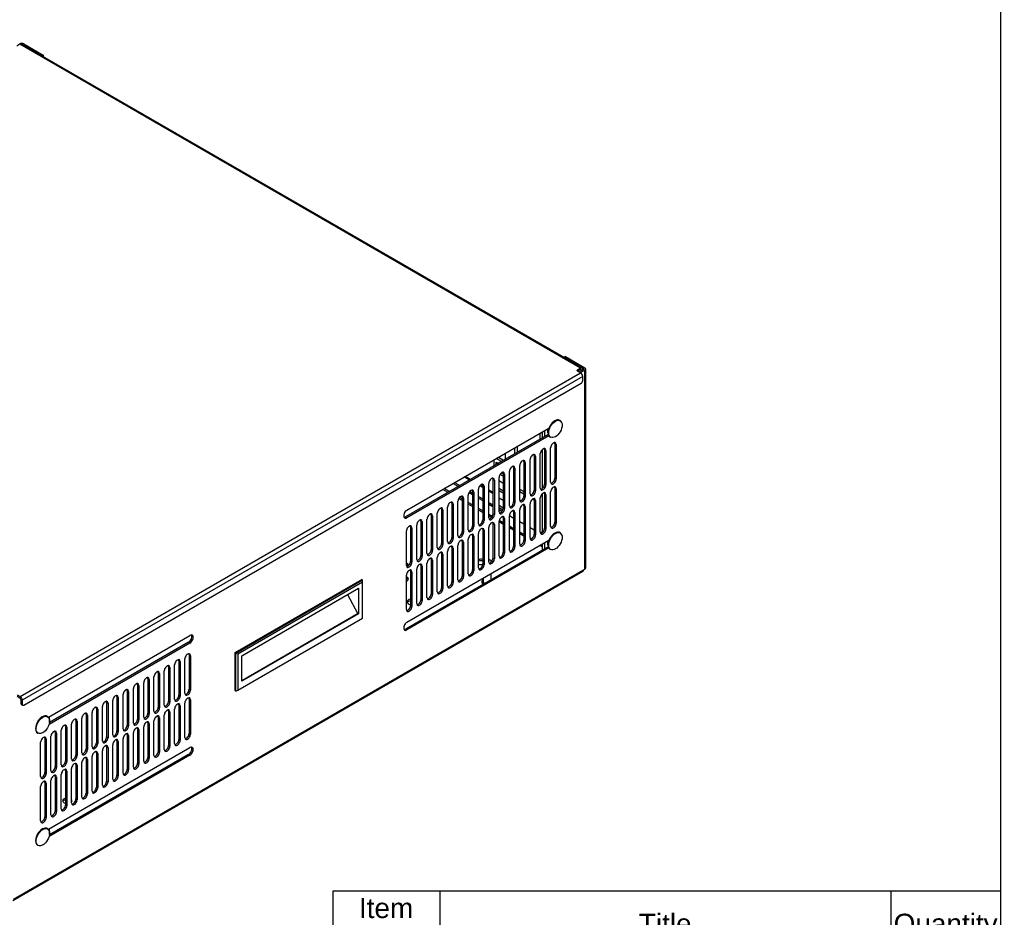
# Model space of a CAD drawing. Header units: inches. Extents: x 0 to 100, y 0 to 75.
# Tile 13 of 14: x 70 to 100, y 22 to 49. Entities that reach past the tile are written whole.
import ezdxf
from ezdxf import colors
from ezdxf.entities.mleader import LeaderData, LeaderLine
from ezdxf.enums import TextEntityAlignment as Align
from ezdxf.math import Vec2, Vec3

# ---------------------------------------------------------------- set-up
doc = ezdxf.new("R2010")
doc.units = ezdxf.units.IN
doc.header["$MEASUREMENT"] = 0
for name, color, linetype in [('COM57176-23', 7, 'Continuous'), ('COM57177-2', 7, 'Continuous'), ('COM57179-3S', 7, 'Continuous'), ('Default', 7, 'Continuous'), ('HAN13044', 7, 'Continuous'), ('NTS16535', 7, 'Continuous'), ('SCS19496', 7, 'Continuous'), ('STD21878', 7, 'Continuous')]:
    doc.layers.add(name, color=color, linetype=linetype)
doc.styles.add('SEACAD_Arial', font='arial.ttf')

# ---------------------------------------------------------------- blocks, each defined once
blk = doc.blocks.new('SE')
at = {"color": 7, "linetype": 'Continuous'}
for p, q in [((83.098, 22.946), (83.098, 20.942)), ((96.636, 22.946), (96.636, 20.942)), ((79.892, 20.942), (99.927, 20.942)), ((83.098, 20.942), (83.098, 19.876)), ((96.636, 20.942), (96.636, 19.876)), ((79.892, 19.876), (99.927, 19.876)), ((83.098, 19.876), (83.098, 18.811)), ((96.636, 19.876), (96.636, 18.811)), ((79.892, 18.811), (99.927, 18.811)), ((83.098, 18.811), (83.098, 17.745)), ((96.636, 18.811), (96.636, 17.745))]:
    blk.add_line(p, q, dxfattribs=at)
blk.add_lwpolyline([(79.892, 17.745), (79.892, 22.946), (99.927, 22.946), (99.927, 17.745), (79.892, 17.745)], dxfattribs=at)
at = {"color": 7, "linetype": 'Continuous', "style": 'SEACAD_Arial'}
for s, p in [('Item', (80.667, 22.727)), ('Title', (89.072, 22.257)), ('Quantity', (96.723, 22.257)), ('Number', (79.995, 21.788)), ('1', (81.26, 20.722)), ('SDC - BODY', (83.162, 20.722)), ('1', (98.047, 20.722)), ('2', (81.26, 19.657)), ('SDC COVER ASSEMBLY', (83.162, 19.657)), ('1', (98.047, 19.657)), ('3', (81.26, 18.591)), ('RAIL', (83.162, 18.591)), ('4', (98.047, 18.591))]:
    blk.add_text(s, height=0.6, dxfattribs=at).set_placement(p, align=Align.TOP_LEFT)
blk = doc.blocks.new('SE6')
at = {"layer": 'COM57176-23', "color": 7, "linetype": 'Continuous'}
for p, q in [((70.561, 48.35), (71.145, 48.013)), ((70.561, 48.345), (70.561, 48.35)), ((70.601, 48.373), (71.185, 48.036)), ((71.185, 48.036), (71.145, 48.013)), ((71.145, 48.013), (71.145, 48.008)), ((71.185, 48.036), (71.185, 47.985)), ((86.866, 38.983), (86.826, 38.959)), ((86.826, 38.959), (87.41, 38.622)), ((86.826, 38.955), (86.826, 38.959)), ((86.866, 38.983), (87.45, 38.646)), ((87.41, 38.599), (87.274, 38.52)), ((87.45, 38.575), (87.314, 38.497)), ((87.41, 38.622), (87.41, 38.599)), ((87.45, 32.603), (87.45, 38.575)), ((87.476, 32.639), (87.476, 38.61)), ((82.109, 34.376), (86.373, 36.838)), ((86.353, 36.643), (82.068, 34.17)), ((86.368, 36.606), (82.109, 34.147)), ((86.549, 36.367), (86.589, 36.344)), ((86.549, 36.367), (86.549, 35.334)), ((86.239, 36.189), (86.28, 36.165)), ((86.239, 36.189), (86.239, 35.156)), ((86.28, 36.165), (86.28, 35.132)), ((86.423, 35.215), (86.423, 36.248)), ((86.589, 36.344), (86.589, 35.311)), ((85.621, 35.831), (85.661, 35.808)), ((85.621, 35.831), (85.621, 34.798)), ((85.661, 35.808), (85.661, 34.775)), ((85.804, 34.858), (85.804, 35.891)), ((85.93, 36.01), (85.97, 35.987)), ((85.93, 36.01), (85.93, 34.977)), ((85.97, 35.987), (85.97, 34.954)), ((86.113, 35.036), (86.113, 36.069)), ((85.185, 34.501), (85.185, 35.534)), ((85.311, 35.653), (85.351, 35.629)), ((85.311, 35.653), (85.311, 34.62)), ((85.351, 35.629), (85.351, 34.597)), ((85.495, 34.679), (85.495, 35.712)), ((83.535, 35.2), (83.693, 35.108)), ((83.986, 35.277), (83.828, 35.369)), ((84.011, 35.292), (83.853, 35.383)), ((84.692, 35.296), (84.733, 35.272)), ((84.692, 35.296), (84.692, 34.263)), ((84.733, 35.272), (84.733, 34.239)), ((84.876, 34.322), (84.876, 35.355)), ((85.002, 35.474), (85.042, 35.451)), ((85.002, 35.474), (85.002, 34.441)), ((85.042, 35.451), (85.042, 34.418)), ((86.549, 35.334), (86.589, 35.311)), ((83.341, 34.905), (83.183, 34.996)), ((83.382, 34.929), (83.224, 35.02)), ((83.495, 35.176), (83.653, 35.085)), ((83.972, 34.901), (84.074, 34.842)), ((83.996, 34.934), (84.074, 34.889)), ((84.074, 34.938), (84.114, 34.915)), ((84.074, 34.938), (84.074, 33.905)), ((84.114, 34.915), (84.114, 33.882)), ((84.257, 33.965), (84.257, 34.998)), ((84.383, 35.048), (84.294, 35.099)), ((84.383, 35.077), (84.311, 35.119)), ((84.383, 35.117), (84.423, 35.094)), ((84.383, 35.117), (84.383, 34.084)), ((84.423, 35.094), (84.423, 34.061)), ((84.567, 34.143), (84.567, 35.176)), ((84.692, 34.898), (84.567, 34.971)), ((84.692, 34.869), (84.567, 34.942)), ((85.93, 34.977), (85.97, 34.954)), ((86.239, 35.156), (86.28, 35.132)), ((86.423, 33.888), (86.423, 34.921)), ((86.549, 35.04), (86.589, 35.017)), ((86.549, 35.04), (86.549, 34.008)), ((86.589, 35.017), (86.589, 33.984)), ((83.639, 33.608), (83.639, 34.64)), ((83.764, 34.66), (83.661, 34.72)), ((83.764, 34.708), (83.685, 34.754)), ((83.764, 34.76), (83.805, 34.736)), ((83.764, 34.76), (83.764, 33.727)), ((83.805, 34.736), (83.805, 33.704)), ((83.948, 33.786), (83.948, 34.819)), ((84.074, 34.529), (83.948, 34.602)), ((84.257, 34.783), (84.383, 34.71)), ((84.257, 34.736), (84.383, 34.663)), ((84.567, 34.604), (84.692, 34.531)), ((85.311, 34.62), (85.351, 34.597)), ((85.621, 34.798), (85.661, 34.775)), ((85.93, 34.683), (85.97, 34.66)), ((85.93, 34.683), (85.93, 33.65)), ((85.97, 34.66), (85.97, 33.627)), ((86.113, 33.71), (86.113, 34.743)), ((86.239, 34.862), (86.28, 34.838)), ((86.239, 34.862), (86.239, 33.829)), ((86.28, 34.838), (86.28, 33.806)), ((83.146, 34.402), (83.186, 34.379)), ((83.146, 34.402), (83.146, 33.37)), ((83.186, 34.379), (83.186, 33.346)), ((83.329, 33.429), (83.329, 34.462)), ((83.455, 34.581), (83.495, 34.558)), ((83.455, 34.581), (83.455, 33.548)), ((83.495, 34.558), (83.495, 33.525)), ((84.074, 34.482), (83.948, 34.555)), ((84.383, 34.351), (84.257, 34.423)), ((84.383, 34.303), (84.257, 34.376)), ((84.567, 34.557), (84.692, 34.485)), ((85.002, 34.441), (85.042, 34.418)), ((85.311, 34.326), (85.351, 34.303)), ((85.311, 34.326), (85.311, 33.293)), ((85.351, 34.303), (85.351, 33.27)), ((85.495, 33.352), (85.495, 34.385)), ((85.621, 34.505), (85.661, 34.481)), ((85.621, 34.505), (85.621, 33.472)), ((85.661, 34.481), (85.661, 33.448)), ((85.804, 33.531), (85.804, 34.564)), ((82.068, 34.17), (82.109, 34.147)), ((82.527, 34.045), (82.567, 34.022)), ((82.527, 34.045), (82.527, 33.012)), ((82.567, 34.022), (82.567, 32.989)), ((82.71, 33.072), (82.71, 34.105)), ((82.836, 34.224), (82.877, 34.201)), ((82.836, 34.224), (82.836, 33.191)), ((82.877, 34.201), (82.877, 33.168)), ((83.02, 33.25), (83.02, 34.283)), ((84.383, 34.084), (84.423, 34.061)), ((84.67, 34.185), (84.567, 34.245)), ((84.647, 34.151), (84.567, 34.197)), ((84.692, 34.263), (84.733, 34.239)), ((84.876, 32.995), (84.876, 34.028)), ((85.002, 33.946), (84.876, 34.019)), ((85.002, 33.993), (84.881, 34.063)), ((85.002, 34.147), (85.042, 34.124)), ((85.002, 34.147), (85.002, 33.114)), ((85.042, 34.124), (85.042, 33.091)), ((85.185, 33.174), (85.185, 34.207)), ((86.549, 34.008), (86.589, 33.984)), ((82.092, 32.715), (82.092, 33.747)), ((82.218, 33.867), (82.258, 33.843)), ((82.218, 33.867), (82.218, 32.834)), ((82.258, 33.843), (82.258, 32.811)), ((82.401, 32.893), (82.401, 33.926)), ((83.764, 33.727), (83.805, 33.704)), ((84.074, 33.905), (84.114, 33.882)), ((84.383, 33.79), (84.423, 33.767)), ((84.383, 33.79), (84.383, 32.757)), ((84.423, 33.767), (84.423, 32.734)), ((84.567, 32.817), (84.567, 33.85)), ((84.692, 33.969), (84.733, 33.945)), ((84.692, 33.969), (84.692, 32.936)), ((84.733, 33.945), (84.733, 32.913)), ((85.311, 33.815), (85.185, 33.887)), ((85.311, 33.767), (85.185, 33.84)), ((85.621, 33.636), (85.495, 33.709)), ((86.239, 33.829), (86.28, 33.806)), ((82.109, 31.008), (86.373, 33.47)), ((83.455, 33.548), (83.495, 33.525)), ((83.764, 33.433), (83.805, 33.41)), ((83.764, 33.433), (83.764, 32.4)), ((83.805, 33.41), (83.805, 32.377)), ((83.948, 32.459), (83.948, 33.492)), ((84.074, 33.611), (84.114, 33.588)), ((84.074, 33.611), (84.074, 32.579)), ((84.114, 33.588), (84.114, 32.555)), ((84.257, 32.638), (84.257, 33.671)), ((85.621, 33.589), (85.495, 33.662)), ((85.621, 33.472), (85.661, 33.448)), ((85.846, 33.506), (85.804, 33.53)), ((85.93, 33.65), (85.97, 33.627)), ((86.353, 33.275), (82.068, 30.802)), ((86.368, 33.238), (82.109, 30.779)), ((82.836, 33.191), (82.877, 33.168)), ((83.146, 33.37), (83.186, 33.346)), ((83.329, 32.102), (83.329, 33.135)), ((83.455, 33.254), (83.495, 33.231)), ((83.455, 33.254), (83.455, 32.221)), ((83.495, 33.231), (83.495, 32.198)), ((83.639, 32.281), (83.639, 33.314)), ((85.002, 33.114), (85.042, 33.091)), ((85.311, 33.293), (85.351, 33.27)), ((86.171, 33.271), (86.1, 33.312)), ((86.171, 33.318), (86.141, 33.336)), ((82.218, 32.834), (82.258, 32.811)), ((82.527, 33.012), (82.567, 32.989)), ((82.836, 32.897), (82.877, 32.874)), ((82.836, 32.897), (82.836, 31.864)), ((82.877, 32.874), (82.877, 31.841)), ((83.02, 31.924), (83.02, 32.956)), ((83.146, 33.076), (83.186, 33.052)), ((83.146, 33.076), (83.146, 32.043)), ((83.186, 33.052), (83.186, 32.02)), ((84.692, 32.936), (84.733, 32.913)), ((70.271, 22.656), (87.392, 32.54)), ((70.289, 22.695), (87.409, 32.58)), ((82.218, 32.54), (82.258, 32.517)), ((82.218, 32.54), (82.218, 31.507)), ((82.401, 31.566), (82.401, 32.599)), ((82.527, 32.718), (82.567, 32.695)), ((82.527, 32.718), (82.527, 31.686)), ((82.567, 32.695), (82.567, 31.662)), ((82.71, 31.745), (82.71, 32.778)), ((84.074, 32.579), (84.114, 32.555)), ((84.383, 32.757), (84.423, 32.734)), ((87.409, 32.58), (87.45, 32.603)), ((82.092, 31.388), (82.092, 32.421)), ((82.119, 32.36), (82.092, 32.376)), ((82.119, 32.313), (82.092, 32.329)), ((82.119, 32.36), (82.119, 32.313)), ((82.258, 32.517), (82.258, 31.484)), ((83.764, 32.4), (83.805, 32.377)), ((83.146, 32.043), (83.186, 32.02)), ((83.455, 32.221), (83.495, 32.198)), ((82.527, 31.686), (82.567, 31.662)), ((82.836, 31.864), (82.877, 31.841)), ((82.218, 31.507), (82.258, 31.484)), ((82.068, 30.802), (82.109, 30.779)), ((71.34, 28.159), (75.59, 30.612)), ((75.59, 30.383), (71.363, 27.942)), ((75.549, 30.406), (71.375, 27.996)), ((75.549, 30.406), (75.59, 30.383)), ((75.44, 28.874), (75.44, 29.907)), ((75.566, 30.026), (75.606, 30.003)), ((75.566, 30.026), (75.566, 28.994)), ((75.606, 30.003), (75.606, 28.97)), ((74.947, 29.669), (74.988, 29.646)), ((74.947, 29.669), (74.947, 28.636)), ((74.988, 29.646), (74.988, 28.613)), ((75.131, 28.696), (75.131, 29.729)), ((75.257, 29.848), (75.297, 29.825)), ((75.257, 29.848), (75.257, 28.815)), ((75.297, 29.825), (75.297, 28.792)), ((74.329, 29.312), (74.369, 29.289)), ((74.329, 29.312), (74.329, 28.279)), ((74.369, 29.289), (74.369, 28.256)), ((74.512, 28.339), (74.512, 29.371)), ((74.638, 29.491), (74.678, 29.467)), ((74.638, 29.491), (74.638, 28.458)), ((74.678, 29.467), (74.678, 28.435)), ((74.822, 28.517), (74.822, 29.55)), ((73.894, 27.981), (73.894, 29.014)), ((74.019, 29.133), (74.06, 29.11)), ((74.019, 29.133), (74.019, 28.101)), ((74.06, 29.11), (74.06, 28.077)), ((74.203, 28.16), (74.203, 29.193)), ((75.566, 28.994), (75.606, 28.97)), ((73.401, 28.776), (73.441, 28.753)), ((73.401, 28.776), (73.401, 27.743)), ((73.441, 28.753), (73.441, 27.72)), ((73.584, 27.803), (73.584, 28.836)), ((73.71, 28.955), (73.75, 28.932)), ((73.71, 28.955), (73.71, 27.922)), ((73.75, 28.932), (73.75, 27.899)), ((75.257, 28.815), (75.297, 28.792)), ((75.566, 28.7), (75.606, 28.676)), ((75.566, 28.7), (75.566, 27.667)), ((72.782, 28.419), (72.822, 28.396)), ((72.782, 28.419), (72.782, 27.386)), ((72.822, 28.396), (72.822, 27.363)), ((72.965, 27.446), (72.965, 28.478)), ((73.091, 28.598), (73.132, 28.574)), ((73.091, 28.598), (73.091, 27.565)), ((73.132, 28.574), (73.132, 27.541)), ((73.275, 27.624), (73.275, 28.657)), ((74.638, 28.458), (74.678, 28.435)), ((74.947, 28.636), (74.988, 28.613)), ((75.131, 27.369), (75.131, 28.402)), ((75.257, 28.521), (75.297, 28.498)), ((75.257, 28.521), (75.257, 27.488)), ((75.297, 28.498), (75.297, 27.465)), ((75.44, 27.548), (75.44, 28.58)), ((75.606, 28.676), (75.606, 27.644)), ((72.347, 27.088), (72.347, 28.121)), ((72.473, 28.24), (72.513, 28.217)), ((72.473, 28.24), (72.473, 27.208)), ((72.513, 28.217), (72.513, 27.184)), ((72.656, 27.267), (72.656, 28.3)), ((74.019, 28.101), (74.06, 28.077)), ((74.329, 28.279), (74.369, 28.256)), ((74.638, 28.164), (74.678, 28.141)), ((74.638, 28.164), (74.638, 27.131)), ((74.678, 28.141), (74.678, 27.108)), ((74.822, 27.19), (74.822, 28.223)), ((74.947, 28.342), (74.988, 28.319)), ((74.947, 28.342), (74.947, 27.31)), ((74.988, 28.319), (74.988, 27.286)), ((71.854, 27.883), (71.894, 27.86)), ((71.854, 27.883), (71.854, 26.85)), ((71.894, 27.86), (71.894, 26.827)), ((72.037, 26.91), (72.037, 27.943)), ((72.163, 28.062), (72.204, 28.039)), ((72.163, 28.062), (72.163, 27.029)), ((72.204, 28.039), (72.204, 27.006)), ((73.71, 27.922), (73.75, 27.899)), ((74.019, 27.807), (74.06, 27.783)), ((74.019, 27.807), (74.019, 26.774)), ((74.203, 26.833), (74.203, 27.866)), ((74.329, 27.985), (74.369, 27.962)), ((74.329, 27.985), (74.329, 26.952)), ((74.369, 27.962), (74.369, 26.929)), ((74.512, 27.012), (74.512, 28.045)), ((71.235, 27.526), (71.275, 27.503)), ((71.235, 27.526), (71.235, 26.493)), ((71.275, 27.503), (71.275, 26.47)), ((71.419, 26.552), (71.419, 27.585)), ((71.545, 27.705), (71.585, 27.681)), ((71.545, 27.705), (71.545, 26.672)), ((71.585, 27.681), (71.585, 26.648)), ((71.728, 26.731), (71.728, 27.764)), ((73.091, 27.565), (73.132, 27.541)), ((73.401, 27.743), (73.441, 27.72)), ((73.584, 26.476), (73.584, 27.509)), ((73.71, 27.628), (73.75, 27.605)), ((73.71, 27.628), (73.71, 26.595)), ((73.75, 27.605), (73.75, 26.572)), ((73.894, 26.655), (73.894, 27.687)), ((74.06, 27.783), (74.06, 26.75)), ((75.566, 27.667), (75.606, 27.644)), ((71.109, 26.374), (71.109, 27.407)), ((71.34, 24.791), (75.59, 27.244)), ((72.473, 27.208), (72.513, 27.184)), ((72.782, 27.386), (72.822, 27.363)), ((73.091, 27.271), (73.132, 27.248)), ((73.091, 27.271), (73.091, 26.238)), ((73.132, 27.248), (73.132, 26.215)), ((73.275, 26.297), (73.275, 27.33)), ((73.401, 27.449), (73.441, 27.426)), ((73.401, 27.449), (73.401, 26.417)), ((73.441, 27.426), (73.441, 26.393)), ((74.947, 27.31), (74.988, 27.286)), ((75.257, 27.488), (75.297, 27.465)), ((75.59, 27.015), (71.363, 24.574)), ((75.549, 27.038), (71.375, 24.628)), ((72.163, 27.029), (72.204, 27.006)), ((72.473, 26.914), (72.513, 26.89)), ((72.473, 26.914), (72.473, 25.881)), ((72.656, 25.94), (72.656, 26.973)), ((72.782, 27.092), (72.822, 27.069)), ((72.782, 27.092), (72.782, 26.059)), ((72.822, 27.069), (72.822, 26.036)), ((72.965, 26.119), (72.965, 27.152)), ((74.329, 26.952), (74.369, 26.929)), ((74.638, 27.131), (74.678, 27.108)), ((75.549, 27.038), (75.59, 27.015)), ((71.545, 26.672), (71.585, 26.648)), ((71.854, 26.85), (71.894, 26.827)), ((72.037, 25.583), (72.037, 26.616)), ((72.163, 26.735), (72.204, 26.712)), ((72.163, 26.735), (72.163, 25.702)), ((72.204, 26.712), (72.204, 25.679)), ((72.347, 25.761), (72.347, 26.794)), ((72.513, 26.89), (72.513, 25.857)), ((74.019, 26.774), (74.06, 26.75)), ((71.235, 26.493), (71.275, 26.47)), ((71.545, 26.378), (71.585, 26.354)), ((71.545, 26.378), (71.545, 25.345)), ((71.585, 26.354), (71.585, 25.322)), ((71.728, 25.404), (71.728, 26.437)), ((71.854, 26.556), (71.894, 26.533)), ((71.854, 26.556), (71.854, 25.523)), ((71.894, 26.533), (71.894, 25.5)), ((73.401, 26.417), (73.441, 26.393)), ((73.71, 26.595), (73.75, 26.572)), ((71.109, 25.047), (71.109, 26.08)), ((71.235, 26.199), (71.275, 26.176)), ((71.235, 26.199), (71.235, 25.166)), ((71.275, 26.176), (71.275, 25.143)), ((71.419, 25.226), (71.419, 26.259)), ((72.782, 26.059), (72.822, 26.036)), ((73.091, 26.238), (73.132, 26.215)), ((72.473, 25.881), (72.513, 25.857)), ((71.854, 25.523), (71.894, 25.5)), ((72.163, 25.702), (72.204, 25.679)), ((71.235, 25.166), (71.275, 25.143)), ((71.545, 25.345), (71.585, 25.322))]:
    blk.add_line(p, q, dxfattribs=at)
for centre, major_axis, start_param, end_param in [((70.541, 48.338), (-0.086, 0), 3.926991, 5.497787), ((70.541, 48.338), (-0.029, 0), 3.926991, 4.57494), ((87.39, 38.61), (-0.029, 0), 2.356194, 3.926991), ((87.39, 38.61), (-0.086, 0), 2.356194, 3.926991), ((86.506, 36.296), (-0.059, -0.102), 2.356194, 5.497787), ((86.466, 36.319), (-0.059, -0.102), 2.356194, 2.79146), ((86.196, 36.117), (-0.059, -0.102), 2.356194, 5.497787), ((86.156, 36.141), (-0.059, -0.102), 2.356194, 2.79146), ((85.578, 35.76), (-0.059, -0.102), 2.356194, 5.497787), ((85.537, 35.783), (-0.059, -0.102), 2.356194, 2.79146), ((85.887, 35.939), (-0.059, -0.102), 2.356194, 5.497787), ((85.847, 35.962), (-0.059, -0.102), 2.356194, 2.79146), ((84.959, 35.403), (-0.059, -0.102), 2.356194, 5.497787), ((84.919, 35.426), (-0.059, -0.102), 2.356194, 2.79146), ((85.268, 35.582), (-0.059, -0.102), 2.356194, 5.497787), ((85.228, 35.605), (-0.059, -0.102), 2.356194, 2.79146), ((84.65, 35.224), (-0.059, -0.102), 2.356194, 5.497787), ((84.609, 35.248), (-0.059, -0.102), 2.356194, 2.79146), ((86.506, 35.263), (0.059, 0.102), 2.356194, 5.497787), ((86.466, 35.286), (0.059, 0.102), 3.491725, 5.497787), ((84.031, 34.867), (-0.059, -0.102), 2.356194, 5.497787), ((83.991, 34.89), (-0.059, -0.102), 2.356194, 2.79146), ((84.34, 35.046), (-0.059, -0.102), 2.356194, 5.497787), ((84.3, 35.069), (-0.059, -0.102), 2.356194, 2.79146), ((85.887, 34.906), (0.059, 0.102), 2.356194, 5.497787), ((85.847, 34.929), (0.059, 0.102), 3.491725, 5.497787), ((86.196, 35.084), (0.059, 0.102), 2.356194, 5.497787), ((86.196, 34.791), (-0.059, -0.102), 2.356194, 5.497787), ((86.156, 35.108), (0.059, 0.102), 3.491725, 5.497787), ((86.156, 34.814), (-0.059, -0.102), 2.356194, 2.79146), ((86.506, 34.969), (-0.059, -0.102), 2.356194, 5.497787), ((86.466, 34.992), (-0.059, -0.102), 2.356194, 2.79146), ((83.412, 34.51), (-0.059, -0.102), 2.356194, 5.497787), ((83.372, 34.533), (-0.059, -0.102), 2.356194, 2.79146), ((83.722, 34.688), (-0.059, -0.102), 2.356194, 5.497787), ((83.681, 34.712), (-0.059, -0.102), 2.356194, 2.79146), ((85.268, 34.549), (0.059, 0.102), 2.356194, 5.497787), ((85.228, 34.572), (0.059, 0.102), 3.491725, 5.497787), ((85.578, 34.727), (0.059, 0.102), 2.356194, 5.497787), ((85.537, 34.751), (0.059, 0.102), 3.491725, 5.497787), ((85.887, 34.612), (-0.059, -0.102), 2.356194, 5.497787), ((85.847, 34.635), (-0.059, -0.102), 2.356194, 2.79146), ((82.109, 34.261), (0.07, 0.122), 0.785398, 3.926991), ((83.103, 34.331), (-0.059, -0.102), 2.356194, 5.497787), ((83.063, 34.355), (-0.059, -0.102), 2.356194, 2.79146), ((84.959, 34.37), (0.059, 0.102), 2.356194, 5.497787), ((84.919, 34.393), (0.059, 0.102), 3.491725, 5.497787), ((85.268, 34.255), (-0.059, -0.102), 2.356194, 5.497787), ((85.228, 34.278), (-0.059, -0.102), 2.356194, 2.79146), ((85.578, 34.433), (-0.059, -0.102), 2.356194, 5.497787), ((85.537, 34.457), (-0.059, -0.102), 2.356194, 2.79146), ((82.068, 34.285), (0.07, 0.122), 3.432549, 3.926991), ((82.484, 33.974), (-0.059, -0.102), 2.356194, 5.497787), ((82.444, 33.997), (-0.059, -0.102), 2.356194, 2.79146), ((82.794, 34.153), (-0.059, -0.102), 2.356194, 5.497787), ((82.753, 34.176), (-0.059, -0.102), 2.356194, 2.79146), ((84.34, 34.013), (0.059, 0.102), 2.356194, 5.497787), ((84.3, 34.036), (0.059, 0.102), 3.491725, 5.497787), ((84.65, 34.191), (0.059, 0.102), 2.356194, 5.497787), ((84.65, 33.897), (-0.059, -0.102), 2.356194, 5.497787), ((84.609, 34.215), (0.059, 0.102), 3.491725, 5.497787), ((84.609, 33.921), (-0.059, -0.102), 2.356194, 2.79146), ((84.959, 34.076), (-0.059, -0.102), 2.356194, 5.497787), ((84.919, 34.099), (-0.059, -0.102), 2.356194, 2.79146), ((86.466, 33.96), (0.059, 0.102), 3.491725, 5.497787), ((82.175, 33.795), (-0.059, -0.102), 2.356194, 5.497787), ((82.134, 33.819), (-0.059, -0.102), 2.356194, 2.79146), ((83.681, 33.679), (0.059, 0.102), 3.491725, 5.497787), ((84.031, 33.834), (0.059, 0.102), 2.356194, 5.497787), ((83.991, 33.857), (0.059, 0.102), 3.491725, 5.497787), ((84.34, 33.719), (-0.059, -0.102), 2.356194, 5.497787), ((84.3, 33.742), (-0.059, -0.102), 2.356194, 2.79146), ((86.196, 33.758), (0.059, 0.102), 2.356194, 5.497787), ((86.156, 33.781), (0.059, 0.102), 3.491725, 5.497787), ((86.506, 33.936), (0.059, 0.102), 2.356194, 5.497787), ((83.412, 33.477), (0.059, 0.102), 2.356194, 5.497787), ((83.372, 33.5), (0.059, 0.102), 3.491725, 5.497787), ((83.722, 33.656), (0.059, 0.102), 2.356194, 5.497787), ((83.722, 33.362), (-0.059, -0.102), 2.356194, 5.497787), ((83.681, 33.385), (-0.059, -0.102), 2.356194, 2.79146), ((84.031, 33.54), (-0.059, -0.102), 2.356194, 5.497787), ((83.991, 33.564), (-0.059, -0.102), 2.356194, 2.79146), ((85.578, 33.4), (0.059, 0.102), 2.356194, 5.497787), ((85.537, 33.424), (0.059, 0.102), 3.491725, 5.497787), ((85.887, 33.579), (0.059, 0.102), 2.356194, 5.497787), ((85.847, 33.602), (0.059, 0.102), 3.491725, 5.497787), ((82.794, 33.12), (0.059, 0.102), 2.356194, 5.497787), ((82.753, 33.143), (0.059, 0.102), 3.491725, 5.497787), ((83.103, 33.298), (0.059, 0.102), 2.356194, 5.497787), ((83.103, 33.004), (-0.059, -0.102), 2.356194, 5.497787), ((83.063, 33.322), (0.059, 0.102), 3.491725, 5.497787), ((83.412, 33.183), (-0.059, -0.102), 2.356194, 5.497787), ((83.372, 33.206), (-0.059, -0.102), 2.356194, 2.79146), ((84.919, 33.066), (0.059, 0.102), 3.491725, 5.497787), ((85.268, 33.222), (0.059, 0.102), 2.356194, 5.497787), ((85.228, 33.245), (0.059, 0.102), 3.491725, 5.497787), ((82.134, 32.786), (0.059, 0.102), 3.491725, 5.497787), ((82.484, 32.941), (0.059, 0.102), 2.356194, 5.497787), ((82.444, 32.964), (0.059, 0.102), 3.491725, 5.497787), ((82.794, 32.826), (-0.059, -0.102), 2.356194, 5.497787), ((82.753, 32.849), (-0.059, -0.102), 2.356194, 2.79146), ((83.063, 33.028), (-0.059, -0.102), 2.356194, 2.79146), ((84.329, 32.819), (-0.14, 0), 4.318535, 5.250001), ((84.329, 32.772), (-0.141, 0), 4.318535, 5.250001), ((84.65, 32.865), (0.059, 0.102), 2.356194, 5.497787), ((84.609, 32.888), (0.059, 0.102), 3.491725, 5.497787), ((84.959, 33.043), (0.059, 0.102), 2.356194, 5.497787), ((82.175, 32.763), (0.059, 0.102), 2.356194, 5.497787), ((82.031, 32.717), (-0.125, 0), 2.95905, 4.20594), ((82.031, 32.67), (-0.125, 0), 3.532952, 4.20594), ((82.175, 32.469), (-0.059, -0.102), 2.356194, 5.497787), ((82.134, 32.492), (-0.059, -0.102), 2.356194, 2.79146), ((82.484, 32.647), (-0.059, -0.102), 2.356194, 5.497787), ((82.444, 32.67), (-0.059, -0.102), 2.356194, 2.79146), ((84.031, 32.507), (0.059, 0.102), 2.356194, 5.497787), ((83.991, 32.531), (0.059, 0.102), 3.491725, 5.497787), ((84.329, 32.819), (-0.14, 0), 1.033184, 1.958839), ((84.34, 32.686), (0.059, 0.102), 2.356194, 5.497787), ((84.3, 32.709), (0.059, 0.102), 3.491725, 5.497787), ((87.349, 32.615), (-0.043, 0.0745), 3.141593, 3.926991), ((87.39, 32.639), (-0.086, 0), 2.356194, 3.141593), ((82.031, 32.309), (-0.125, 0), 2.077246, 3.926991), ((82.031, 32.262), (-0.125, 0), 3.469899, 3.926991), ((83.722, 32.329), (0.059, 0.102), 2.356194, 5.497787), ((83.681, 32.352), (0.059, 0.102), 3.491725, 5.497787), ((83.103, 31.972), (0.059, 0.102), 2.356194, 5.497787), ((83.063, 31.995), (0.059, 0.102), 3.491725, 5.497787), ((83.412, 32.15), (0.059, 0.102), 2.356194, 5.497787), ((83.372, 32.173), (0.059, 0.102), 3.491725, 5.497787), ((82.252, 31.62), (-0.14, 0), 4.960268, 6.283185), ((82.252, 31.573), (-0.141, 0), 4.960268, 5.992229), ((82.484, 31.614), (0.059, 0.102), 2.356194, 5.497787), ((82.444, 31.638), (0.059, 0.102), 3.491725, 5.497787), ((82.794, 31.793), (0.059, 0.102), 2.356194, 5.497787), ((82.753, 31.816), (0.059, 0.102), 3.491725, 5.497787), ((82.175, 31.436), (0.059, 0.102), 2.356194, 5.497787), ((82.134, 31.459), (0.059, 0.102), 3.491725, 5.497787), ((82.252, 31.62), (-0.14, 0), 0, 1.322917), ((82.109, 30.893), (0.07, 0.122), 0.785398, 3.926991), ((82.068, 30.917), (0.07, 0.122), 3.432549, 3.926991), ((75.549, 30.521), (-0.07, -0.122), 0.785398, 2.850636), ((75.59, 30.498), (-0.07, -0.122), 0.785398, 3.926991), ((75.214, 29.777), (-0.059, -0.102), 2.356194, 5.497787), ((75.174, 29.8), (-0.059, -0.102), 2.356194, 2.79146), ((75.523, 29.955), (-0.059, -0.102), 2.356194, 5.497787), ((75.483, 29.978), (-0.059, -0.102), 2.356194, 2.79146), ((74.905, 29.598), (-0.059, -0.102), 2.356194, 5.497787), ((74.864, 29.621), (-0.059, -0.102), 2.356194, 2.79146), ((74.286, 29.241), (-0.059, -0.102), 2.356194, 5.497787), ((74.246, 29.264), (-0.059, -0.102), 2.356194, 2.79146), ((74.595, 29.419), (-0.059, -0.102), 2.356194, 5.497787), ((74.555, 29.443), (-0.059, -0.102), 2.356194, 2.79146), ((73.667, 28.884), (-0.059, -0.102), 2.356194, 5.497787), ((73.627, 28.907), (-0.059, -0.102), 2.356194, 2.79146), ((73.977, 29.062), (-0.059, -0.102), 2.356194, 5.497787), ((73.936, 29.085), (-0.059, -0.102), 2.356194, 2.79146), ((75.483, 28.946), (0.059, 0.102), 3.491725, 5.497787), ((73.358, 28.705), (-0.059, -0.102), 2.356194, 5.497787), ((73.318, 28.728), (-0.059, -0.102), 2.356194, 2.79146), ((75.214, 28.744), (0.059, 0.102), 2.356194, 5.497787), ((75.174, 28.767), (0.059, 0.102), 3.491725, 5.497787), ((75.523, 28.922), (0.059, 0.102), 2.356194, 5.497787), ((75.523, 28.628), (-0.059, -0.102), 2.356194, 5.497787), ((75.483, 28.652), (-0.059, -0.102), 2.356194, 2.79146), ((72.739, 28.348), (-0.059, -0.102), 2.356194, 5.497787), ((72.699, 28.371), (-0.059, -0.102), 2.356194, 2.79146), ((73.049, 28.526), (-0.059, -0.102), 2.356194, 5.497787), ((73.008, 28.55), (-0.059, -0.102), 2.356194, 2.79146), ((74.595, 28.387), (0.059, 0.102), 2.356194, 5.497787), ((74.555, 28.41), (0.059, 0.102), 3.491725, 5.497787), ((74.905, 28.565), (0.059, 0.102), 2.356194, 5.497787), ((74.864, 28.588), (0.059, 0.102), 3.491725, 5.497787), ((75.214, 28.45), (-0.059, -0.102), 2.356194, 5.497787), ((75.174, 28.473), (-0.059, -0.102), 2.356194, 2.79146), ((72.12, 27.991), (-0.059, -0.102), 2.356194, 5.497787), ((72.08, 28.014), (-0.059, -0.102), 2.356194, 2.79146), ((72.43, 28.169), (-0.059, -0.102), 2.356194, 5.497787), ((72.389, 28.192), (-0.059, -0.102), 2.356194, 2.79146), ((73.936, 28.053), (0.059, 0.102), 3.491725, 5.497787), ((74.286, 28.208), (0.059, 0.102), 2.356194, 5.497787), ((74.246, 28.231), (0.059, 0.102), 3.491725, 5.497787), ((74.595, 28.093), (-0.059, -0.102), 2.356194, 5.497787), ((74.555, 28.116), (-0.059, -0.102), 2.356194, 2.79146), ((74.905, 28.271), (-0.059, -0.102), 2.356194, 5.497787), ((74.864, 28.294), (-0.059, -0.102), 2.356194, 2.79146), ((71.811, 27.812), (-0.059, -0.102), 2.356194, 5.497787), ((71.771, 27.835), (-0.059, -0.102), 2.356194, 2.79146), ((73.667, 27.851), (0.059, 0.102), 2.356194, 5.497787), ((73.627, 27.874), (0.059, 0.102), 3.491725, 5.497787), ((73.977, 28.029), (0.059, 0.102), 2.356194, 5.497787), ((73.977, 27.735), (-0.059, -0.102), 2.356194, 5.497787), ((73.936, 27.759), (-0.059, -0.102), 2.356194, 2.79146), ((74.286, 27.914), (-0.059, -0.102), 2.356194, 5.497787), ((74.246, 27.937), (-0.059, -0.102), 2.356194, 2.79146), ((71.192, 27.455), (-0.059, -0.102), 2.356194, 5.497787), ((71.152, 27.478), (-0.059, -0.102), 2.356194, 2.79146), ((71.502, 27.633), (-0.059, -0.102), 2.356194, 5.497787), ((71.461, 27.657), (-0.059, -0.102), 2.356194, 2.79146), ((73.049, 27.493), (0.059, 0.102), 2.356194, 5.497787), ((73.008, 27.517), (0.059, 0.102), 3.491725, 5.497787), ((73.358, 27.672), (0.059, 0.102), 2.356194, 5.497787), ((73.318, 27.695), (0.059, 0.102), 3.491725, 5.497787), ((73.667, 27.557), (-0.059, -0.102), 2.356194, 5.497787), ((73.627, 27.58), (-0.059, -0.102), 2.356194, 2.79146), ((75.523, 27.596), (0.059, 0.102), 2.356194, 5.497787), ((75.483, 27.619), (0.059, 0.102), 3.491725, 5.497787), ((72.389, 27.16), (0.059, 0.102), 3.491725, 5.497787), ((72.739, 27.315), (0.059, 0.102), 2.356194, 5.497787), ((72.699, 27.338), (0.059, 0.102), 3.491725, 5.497787), ((73.049, 27.2), (-0.059, -0.102), 2.356194, 5.497787), ((73.008, 27.223), (-0.059, -0.102), 2.356194, 2.79146), ((73.358, 27.378), (-0.059, -0.102), 2.356194, 5.497787), ((73.318, 27.401), (-0.059, -0.102), 2.356194, 2.79146), ((74.905, 27.238), (0.059, 0.102), 2.356194, 5.497787), ((74.864, 27.262), (0.059, 0.102), 3.491725, 5.497787), ((75.214, 27.417), (0.059, 0.102), 2.356194, 5.497787), ((75.174, 27.44), (0.059, 0.102), 3.491725, 5.497787), ((75.549, 27.153), (-0.07, -0.122), 0.785398, 2.850636), ((75.59, 27.13), (-0.07, -0.122), 0.785398, 3.926991), ((72.12, 26.958), (0.059, 0.102), 2.356194, 5.497787), ((72.08, 26.981), (0.059, 0.102), 3.491725, 5.497787), ((72.43, 27.136), (0.059, 0.102), 2.356194, 5.497787), ((72.43, 26.842), (-0.059, -0.102), 2.356194, 5.497787), ((72.389, 26.866), (-0.059, -0.102), 2.356194, 2.79146), ((72.739, 27.021), (-0.059, -0.102), 2.356194, 5.497787), ((72.699, 27.044), (-0.059, -0.102), 2.356194, 2.79146), ((74.286, 26.881), (0.059, 0.102), 2.356194, 5.497787), ((74.246, 26.904), (0.059, 0.102), 3.491725, 5.497787), ((74.595, 27.06), (0.059, 0.102), 2.356194, 5.497787), ((74.555, 27.083), (0.059, 0.102), 3.491725, 5.497787), ((71.502, 26.6), (0.059, 0.102), 2.356194, 5.497787), ((71.461, 26.624), (0.059, 0.102), 3.491725, 5.497787), ((71.811, 26.779), (0.059, 0.102), 2.356194, 5.497787), ((71.771, 26.802), (0.059, 0.102), 3.491725, 5.497787), ((72.12, 26.664), (-0.059, -0.102), 2.356194, 5.497787), ((72.08, 26.687), (-0.059, -0.102), 2.356194, 2.79146), ((73.977, 26.703), (0.059, 0.102), 2.356194, 5.497787), ((73.936, 26.726), (0.059, 0.102), 3.491725, 5.497787), ((71.192, 26.422), (0.059, 0.102), 2.356194, 5.497787), ((71.152, 26.445), (0.059, 0.102), 3.491725, 5.497787), ((71.502, 26.307), (-0.059, -0.102), 2.356194, 5.497787), ((71.461, 26.33), (-0.059, -0.102), 2.356194, 2.79146), ((71.811, 26.485), (-0.059, -0.102), 2.356194, 5.497787), ((71.771, 26.508), (-0.059, -0.102), 2.356194, 2.79146), ((73.358, 26.345), (0.059, 0.102), 2.356194, 5.497787), ((73.318, 26.369), (0.059, 0.102), 3.491725, 5.497787), ((73.667, 26.524), (0.059, 0.102), 2.356194, 5.497787), ((73.627, 26.547), (0.059, 0.102), 3.491725, 5.497787), ((71.192, 26.128), (-0.059, -0.102), 2.356194, 5.497787), ((71.152, 26.151), (-0.059, -0.102), 2.356194, 2.79146), ((72.739, 25.988), (0.059, 0.102), 2.356194, 5.497787), ((72.699, 26.011), (0.059, 0.102), 3.491725, 5.497787), ((73.049, 26.167), (0.059, 0.102), 2.356194, 5.497787), ((73.008, 26.19), (0.059, 0.102), 3.491725, 5.497787), ((71.911, 25.649), (-0.14, 0), 5.128145, 6.283185), ((72.43, 25.809), (0.059, 0.102), 2.356194, 5.497787), ((72.389, 25.833), (0.059, 0.102), 3.491725, 5.497787), ((71.811, 25.452), (0.059, 0.102), 2.356194, 5.497787), ((71.771, 25.476), (0.059, 0.102), 3.491725, 5.497787), ((71.911, 25.649), (-0.14, 0), 0, 1.155041), ((71.911, 25.603), (-0.14, 0), 5.128145, 5.992229), ((71.911, 25.649), (-0.14, 0), 2.695471, 3.587714), ((72.12, 25.631), (0.059, 0.102), 2.356194, 5.497787), ((71.911, 25.603), (-0.14, 0), 3.432549, 3.587714), ((72.08, 25.654), (0.059, 0.102), 3.491725, 5.497787), ((71.192, 25.095), (0.059, 0.102), 2.356194, 5.497787), ((71.152, 25.118), (0.059, 0.102), 3.491725, 5.497787), ((71.502, 25.274), (0.059, 0.102), 2.356194, 5.497787), ((71.461, 25.297), (0.059, 0.102), 3.491725, 5.497787)]:
    blk.add_ellipse(centre, major_axis=major_axis, ratio=0.57735, start_param=start_param, end_param=end_param, dxfattribs=at)
at = {"layer": 'COM57177-2', "color": 7, "linetype": 'Continuous'}
for p, q in [((70.488, 48.358), (70.394, 48.304)), ((87.323, 38.639), (70.488, 48.358)), ((87.366, 38.643), (70.531, 48.363)), ((70.496, 28.775), (87.324, 38.491)), ((87.323, 38.639), (87.228, 38.584)), ((87.228, 38.584), (87.228, 38.546)), ((87.324, 38.491), (87.228, 38.546)), ((87.323, 38.592), (87.236, 38.542)), ((87.323, 38.592), (87.343, 38.58)), ((87.343, 38.58), (87.343, 38.56)), ((87.384, 38.604), (87.384, 38.583)), ((87.385, 38.386), (70.557, 28.67)), ((70.601, 28.521), (87.341, 38.185)), ((87.385, 38.262), (87.385, 38.386)), ((70.4, 28.83), (70.496, 28.775)), ((70.4, 28.784), (70.496, 28.729)), ((70.516, 28.693), (70.516, 28.569)), ((70.516, 28.569), (70.557, 28.546)), ((70.529, 28.541), (70.569, 28.517)), ((70.557, 28.67), (70.557, 28.546))]:
    blk.add_line(p, q, dxfattribs=at)
for centre, major_axis, start_param, end_param in [((70.488, 48.288), (-0.043, -0.0745), 3.141593, 3.926991), ((87.261, 38.565), (0.0466, 0), 2.356194, 3.926991), ((87.323, 38.569), (-0.043, -0.0745), 2.356194, 3.926991), ((87.323, 38.569), (-0.0145, -0.0251), 2.356194, 3.926991), ((87.324, 38.421), (0.043, -0.0745), 0.785398, 2.356194), ((87.341, 38.236), (-0.0312, -0.0541), 0.785398, 2.356194), ((70.496, 28.705), (-0.043, 0.0745), 3.926991, 5.497787), ((70.496, 28.705), (-0.0145, 0.0251), 3.926991, 5.497787), ((70.56, 28.595), (0.0312, 0.0541), 2.356194, 3.141593), ((70.601, 28.572), (0.0312, 0.0541), 2.356194, 3.926991)]:
    blk.add_ellipse(centre, major_axis=major_axis, ratio=0.57735, start_param=start_param, end_param=end_param, dxfattribs=at)
at = {"layer": 'COM57179-3S', "color": 7, "linetype": 'Continuous'}
for p, q in [((86.098, 36.68), (86.098, 36.497)), ((86.171, 36.722), (86.171, 36.539)), ((86.238, 36.76), (86.238, 36.578)), ((85.051, 36.075), (85.054, 36.074)), ((85.054, 36.074), (85.054, 35.894)), ((85.349, 36.064), (85.349, 36.247)), ((85.416, 36.286), (85.416, 36.103)), ((86.171, 36.194), (86.171, 35.022)), ((86.238, 36.202), (86.238, 35.141)), ((84.73, 35.707), (84.73, 35.89)), ((84.788, 35.92), (84.856, 35.959)), ((84.788, 35.92), (84.788, 35.923)), ((84.944, 35.83), (84.788, 35.92)), ((84.788, 35.74), (84.788, 35.818)), ((84.788, 35.818), (84.856, 35.779)), ((84.856, 35.962), (84.856, 35.959)), ((84.856, 35.959), (85.012, 35.869)), ((84.856, 35.78), (84.856, 35.779)), ((84.953, 35.495), (85.002, 35.467)), ((84.876, 35.258), (85.002, 35.185)), ((85.002, 35.389), (84.905, 35.445)), ((84.876, 35.029), (85.002, 34.956)), ((85.002, 34.879), (84.876, 34.951)), ((85.527, 34.982), (85.495, 34.963)), ((85.621, 34.851), (85.495, 34.923)), ((85.527, 34.982), (85.621, 34.928)), ((84.876, 34.747), (85.002, 34.675)), ((85.93, 34.672), (85.878, 34.702)), ((86.171, 34.867), (86.171, 33.695)), ((86.238, 34.875), (86.238, 33.814)), ((84.876, 34.519), (85.002, 34.446)), ((84.987, 34.377), (84.876, 34.441)), ((84.957, 34.331), (84.876, 34.378)), ((85.311, 34.127), (85.185, 34.199)), ((85.621, 33.948), (85.495, 34.021)), ((85.93, 33.769), (85.804, 33.842)), ((86.171, 33.354), (86.171, 33.171)), ((86.238, 33.392), (86.238, 33.209)), ((71.379, 27.999), (71.379, 28.181)), ((71.379, 24.631), (71.379, 24.813))]:
    blk.add_line(p, q, dxfattribs=at)
for centre, major_axis, start_param, end_param in [((86.437, 36.807), (0.078, 0.135), 1.792397, 2.975723), ((86.37, 36.846), (0.078, 0.135), 3.585998, 3.705999), ((85.527, 35.11), (-0.078, 0.136), 2.060503, 2.356194), ((86.437, 33.439), (0.078, 0.135), 1.792397, 2.975723), ((86.37, 33.478), (0.078, 0.135), 3.585998, 3.705999)]:
    blk.add_ellipse(centre, major_axis=major_axis, ratio=0.57735, start_param=start_param, end_param=end_param, dxfattribs=at)
at = {"layer": 'HAN13044', "color": 7, "linetype": 'Continuous'}
for p, q in [((76.949, 30.097), (80.749, 32.291)), ((76.975, 30.082), (80.775, 32.276)), ((80.775, 32.276), (80.749, 32.291)), ((80.775, 32.214), (80.775, 32.276)), ((80.775, 32.214), (77.029, 30.051)), ((77.149, 30.003), (80.656, 32.028)), ((80.656, 32.028), (80.656, 31.26)), ((80.775, 31.135), (80.775, 32.214)), ((80.324, 31.836), (80.629, 31.261)), ((77.029, 28.972), (80.775, 31.135)), ((80.642, 31.268), (77.149, 29.252)), ((80.656, 31.26), (77.149, 29.235)), ((80.642, 31.268), (80.656, 31.26)), ((76.949, 30.097), (76.975, 30.082)), ((76.949, 28.956), (76.949, 30.097)), ((76.975, 28.941), (76.975, 30.082)), ((77.029, 30.051), (76.975, 30.082)), ((77.029, 30.051), (77.029, 28.972)), ((77.149, 29.235), (77.149, 30.003)), ((76.949, 28.956), (76.975, 28.941)), ((76.975, 28.941), (77.029, 28.972))]:
    blk.add_line(p, q, dxfattribs=at)
at = {"layer": 'NTS16535', "color": 7, "linetype": 'Continuous'}
blk.add_line((86.171, 33.709), (86.149, 33.681), dxfattribs=at)
at = {"layer": 'SCS19496', "color": 7, "linetype": 'Continuous'}
for p, q in [((86.705, 37.064), (86.696, 37.069)), ((86.349, 36.753), (86.349, 36.825)), ((86.406, 36.567), (86.415, 36.562)), ((86.349, 33.385), (86.349, 33.456)), ((86.705, 33.696), (86.696, 33.701)), ((86.406, 33.199), (86.415, 33.194)), ((71.315, 28.179), (71.306, 28.184)), ((71.016, 27.682), (71.025, 27.677)), ((71.315, 24.811), (71.306, 24.816)), ((71.016, 24.314), (71.025, 24.309))]:
    blk.add_line(p, q, dxfattribs=at)
for centre, major_axis, start_param, end_param in [((86.551, 36.818), (-0.145, -0.251), 3.141593, 6.283185), ((86.56, 36.813), (-0.145, -0.251), 2.742854, 6.283185), ((86.544, 36.822), (-0.14, -0.242), 3.909293, 5.499395), ((86.201, 33.652), (-0.062, -0.108), 4.269658, 4.830849), ((86.551, 33.45), (-0.145, -0.251), 3.141593, 6.283185), ((86.56, 33.445), (-0.145, -0.251), 2.742848, 6.283185), ((86.544, 33.454), (-0.14, -0.242), 3.90929, 5.499395), ((71.161, 27.933), (-0.145, -0.251), 3.141593, 6.283185), ((71.17, 27.928), (-0.145, -0.251), 2.742849, 6.283185), ((71.154, 27.937), (-0.14, -0.242), 3.909289, 5.499395), ((71.161, 24.565), (-0.145, -0.251), 3.141593, 6.283185), ((71.17, 24.56), (-0.145, -0.251), 2.742849, 6.283185), ((71.154, 24.569), (-0.14, -0.242), 3.90929, 5.499395)]:
    blk.add_ellipse(centre, major_axis=major_axis, ratio=0.57735, start_param=start_param, end_param=end_param, dxfattribs=at)
for centre in [(86.566, 36.81), (86.566, 33.441), (71.176, 27.924), (71.176, 24.556)]:
    blk.add_ellipse(centre, major_axis=(-0.143, -0.247), ratio=0.57735, dxfattribs=at)
at = {"layer": 'STD21878', "color": 7, "linetype": 'Continuous'}
for p, q in [((84.642, 32.818), (84.642, 32.821)), ((84.361, 32.234), (84.361, 32.208)), ((84.392, 32.326), (84.392, 32.234)), ((84.642, 32.288), (84.642, 32.471))]:
    blk.add_line(p, q, dxfattribs=at)
for centre, major_axis, start_param, end_param in [((84.517, 32.821), (-0.125, 0), 3.106847, 4.303714), ((84.517, 32.234), (-0.156, 0), 5.639684, 6.283185), ((84.517, 32.234), (-0.156, 0), 0, 0.929901), ((84.517, 32.234), (-0.125, 0), 0, 0.966385), ((84.517, 32.208), (-0.156, 0), 0, 0.729369)]:
    blk.add_ellipse(centre, major_axis=major_axis, ratio=0.57735, start_param=start_param, end_param=end_param, dxfattribs=at)
blk = doc.blocks.new('_DOT')
at = {"color": 0}
blk.add_line((0, 0), (-1, 0), dxfattribs=at)
at = {"color": 0, "const_width": 0.333}
blk.add_lwpolyline([(-0.1665, 0, 1), (0.1665, 0, 1)], format="xyb", close=True, dxfattribs=at)
blk = doc.blocks.new('Block222')
at = {"layer": 'Default', "color": 7, "linetype": 'Continuous'}
ml = blk.add_multileader_mtext('Standard', dxfattribs=at)
ml.set_content('{\\pxsm0.9;\\fArial|b1||i0||c0|p34;\\W1.;SDC243U24BK\\P}', color=7)
ml.set_leader_properties()
ml.set_arrow_properties(name='DOT')
ml.build(insert=Vec2(0, 0))
ml.multileader.update_dxf_attribs({"leader_type": 0, "dogleg_length": 0, "arrow_head_size": 2.25})
ctx = ml.context
ctx.base_point, ctx.char_height, ctx.arrow_head_size, ctx.landing_gap_size = Vec3(151.269, -85.88), 2.25, 2.25, 0.787
ctx.text_align_type = 1
notes = []
notes.append((ctx, [(0, (0, 0, 0), (0, 0), (1, 0), 1, [])]))
ctx.mtext.insert, ctx.mtext.alignment = Vec3(162.383, -84.733), 2
for ctx, leaders in notes:
    for number, flags, end, landing, length, lines in leaders:
        leader = LeaderData()
        leader.index, (leader.has_last_leader_line, leader.has_dogleg_vector, leader.attachment_direction) = number, flags
        leader.last_leader_point, leader.dogleg_vector, leader.dogleg_length = Vec3(end), Vec3(landing), length
        for number, points, colour, breaks in lines:
            line = LeaderLine()
            line.index, line.vertices, line.color, line.breaks = number, Vec3.list(points), colors.encode_raw_color(colour), breaks
            leader.lines.append(line)
        ctx.leaders.append(leader)

msp = doc.modelspace()

# ---------------------------------------------------------------- linework, layer by layer
at = {"layer": 'Default', "color": 7, "linetype": 'Continuous'}
msp.add_line((99.937, 0), (99.937, 74.938), dxfattribs=at)

# ---------------------------------------------------------------- block references
msp.add_blockref('SE', (0, 0))
at = {"layer": 'Default'}
msp.add_blockref('SE6', (0, 0), dxfattribs=at)
at = {"layer": 'Default', "color": 7, "xscale": 0.38, "yscale": 0.38, "zscale": 0.38}
msp.add_blockref('Block222', (33.641, 33.505), dxfattribs=at)

doc.saveas('drawing.dxf')
